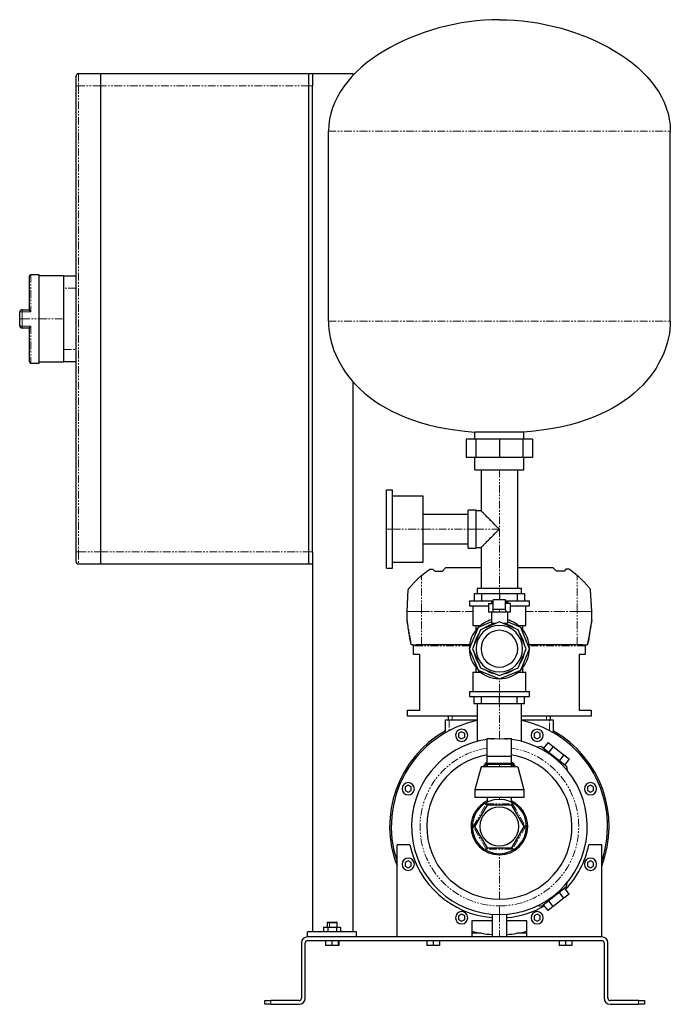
# Model space of a CAD drawing. Header units: millimetres. Extents: x 14 to 1311, y 18 to 821.
# Tile 4 of 4: x 780 to 1311, y 18 to 821. Entities that reach past the tile are written whole.
import ezdxf

# ---------------------------------------------------------------- set-up
doc = ezdxf.new("R2010")
doc.units = ezdxf.units.MM
doc.linetypes.add('PHANTOM', pattern=[12.7, 6.35, -1.27, 1.27, -1.27, 1.27, -1.27])

msp = doc.modelspace()

# ---------------------------------------------------------------- linework, layer by layer
at = {"color": 7, "linetype": 'Continuous', "lineweight": 25}
for p, q in [((825.6, 766.97), (825.6, 774.97)), ((827.6, 776.97), (845.6, 776.97)), ((845.6, 776.97), (845.6, 766.97)), ((845.6, 776.97), (1015.6, 776.97)), ((1015.6, 776.97), (1018.6, 776.97)), ((1015.6, 766.97), (1015.6, 776.97)), ((1018.6, 776.97), (1051.6, 776.97)), ((1018.6, 776.97), (1018.6, 766.97)), ((1051.6, 776.97), (1051.6, 775.44)), ((825.6, 386.97), (825.6, 766.97)), ((845.6, 766.97), (845.6, 386.97)), ((1015.6, 386.97), (1015.6, 766.97)), ((1018.6, 386.97), (1018.6, 766.97)), ((1031.6, 574.97), (1031.6, 729.97)), ((1310.6, 574.97), (1310.6, 729.97)), ((787.6, 584.36), (787.6, 611.97)), ((795.6, 612.97), (788.6, 612.97)), ((795.6, 576.97), (795.6, 612.97)), ((815.6, 611.97), (795.6, 611.97)), ((815.6, 611.97), (825.6, 611.97)), ((815.6, 601.97), (815.6, 611.97)), ((815.6, 576.97), (815.6, 601.97)), ((779.6, 576.97), (779.6, 582.47)), ((781.6, 584.47), (787.6, 584.47)), ((779.6, 571.47), (779.6, 576.97)), ((795.6, 540.97), (795.6, 576.97)), ((815.6, 551.97), (815.6, 576.97)), ((787.6, 569.47), (781.6, 569.47)), ((787.6, 541.97), (787.6, 569.58)), ((815.6, 541.97), (815.6, 551.97)), ((788.6, 540.97), (795.6, 540.97)), ((795.6, 541.97), (815.6, 541.97)), ((825.6, 541.97), (815.6, 541.97)), ((1051.6, 525.79), (1051.6, 76.97)), ((1191.1, 484.66), (1151.1, 484.66)), ((1151.1, 478.97), (1151.1, 484.66)), ((1191.1, 478.97), (1191.1, 484.66)), ((1144.04, 478.97), (1144.04, 463.97)), ((1151.97, 478.97), (1144.04, 478.97)), ((1151.97, 478.97), (1151.97, 463.97)), ((1171.1, 478.97), (1151.97, 478.97)), ((1171.1, 478.97), (1171.1, 463.97)), ((1190.24, 478.97), (1171.1, 478.97)), ((1190.24, 478.97), (1190.24, 463.97)), ((1198.16, 478.97), (1190.24, 478.97)), ((1198.16, 478.97), (1198.16, 463.97)), ((1151.97, 463.97), (1144.04, 463.97)), ((1151.1, 453.97), (1151.1, 463.97)), ((1171.1, 463.97), (1151.97, 463.97)), ((1190.24, 463.97), (1171.1, 463.97)), ((1198.16, 463.97), (1190.24, 463.97)), ((1191.1, 453.97), (1191.1, 463.97)), ((1151.1, 453.97), (1191.1, 453.97)), ((1156.1, 453.97), (1156.1, 420.47)), ((1186.1, 356.97), (1186.1, 453.97)), ((1084, 437.27), (1079, 437.27)), ((1079, 405.47), (1079, 437.27)), ((1084, 405.47), (1084, 437.27)), ((1109, 432.27), (1084, 432.27)), ((1109, 405.47), (1109, 432.27)), ((1152.1, 420.97), (1145.6, 420.97)), ((1145.6, 405.47), (1145.6, 420.97)), ((1152.1, 405.47), (1152.1, 420.97)), ((1156.1, 420.47), (1152.1, 420.47)), ((1145.6, 417.47), (1109, 417.47)), ((1079, 373.67), (1079, 405.47)), ((1084, 373.67), (1084, 405.47)), ((1109, 378.67), (1109, 405.47)), ((1145.6, 389.97), (1145.6, 405.47)), ((1152.1, 389.97), (1152.1, 405.47)), ((825.6, 378.97), (825.6, 386.97)), ((845.6, 386.97), (845.6, 376.97)), ((1015.6, 376.97), (1015.6, 386.97)), ((1018.6, 386.97), (1018.6, 376.97)), ((1109, 393.47), (1145.6, 393.47)), ((1145.6, 389.97), (1152.1, 389.97)), ((1152.1, 390.47), (1156.1, 390.47)), ((1156.1, 390.47), (1156.1, 356.97)), ((1084, 378.67), (1109, 378.67)), ((845.6, 376.97), (827.6, 376.97)), ((1015.6, 376.97), (845.6, 376.97)), ((1018.6, 376.97), (1015.6, 376.97)), ((1018.6, 376.97), (1018.6, 76.97)), ((1079, 373.67), (1084, 373.67)), ((1113.13, 372.04), (1114.37, 372.72)), ((1114.37, 372.72), (1116.86, 372.72)), ((1116.86, 372.72), (1118.34, 371.26)), ((1118.34, 371.26), (1124.62, 371.26)), ((1124.62, 371.26), (1127.43, 374.27)), ((1127.43, 374.27), (1156.1, 374.27)), ((1186.1, 374.27), (1214.78, 374.27)), ((1217.58, 371.26), (1214.78, 374.27)), ((1223.87, 371.26), (1217.58, 371.26)), ((1225.35, 372.72), (1223.87, 371.26)), ((1227.83, 372.72), (1225.35, 372.72)), ((1229.08, 372.04), (1227.83, 372.72)), ((1095.72, 338.39), (1096.65, 356.07)), ((1153.1, 356.97), (1153.1, 352.97)), ((1171.1, 356.97), (1153.1, 356.97)), ((1189.1, 356.97), (1171.1, 356.97)), ((1189.1, 352.97), (1189.1, 356.97)), ((1246.48, 338.39), (1245.56, 356.07)), ((1146.63, 346.97), (1146.63, 342.97)), ((1146.63, 346.97), (1166.1, 346.97)), ((1150.6, 352.97), (1150.6, 346.97)), ((1150.6, 352.97), (1156.61, 352.97)), ((1156.61, 352.97), (1156.61, 346.97)), ((1156.61, 352.97), (1171.1, 352.97)), ((1164.6, 346.12), (1164.6, 344.72)), ((1164.6, 346.12), (1166.1, 346.12)), ((1166.1, 340.06), (1166.1, 347.72)), ((1176.1, 347.72), (1166.1, 347.72)), ((1171.1, 352.97), (1171.1, 347.72)), ((1171.1, 352.97), (1185.6, 352.97)), ((1176.1, 340.06), (1176.1, 347.72)), ((1176.1, 346.97), (1195.58, 346.97)), ((1176.1, 346.12), (1177.6, 346.12)), ((1177.6, 346.12), (1177.6, 344.72)), ((1185.6, 352.97), (1185.6, 346.97)), ((1185.6, 352.97), (1191.6, 352.97)), ((1191.6, 352.97), (1191.6, 346.97)), ((1195.58, 342.97), (1195.58, 346.97)), ((1095.73, 331.48), (1095.72, 338.34)), ((1146.63, 342.97), (1162.1, 342.97)), ((1149.55, 342.97), (1149.55, 326.97)), ((1162.1, 344.72), (1162.1, 337.72)), ((1162.1, 344.72), (1166.1, 344.72)), ((1166.1, 337.72), (1162.1, 337.72)), ((1164.6, 337.72), (1164.6, 328.7)), ((1171.1, 340.06), (1166.1, 340.06)), ((1171.1, 337.72), (1166.1, 337.72)), ((1176.1, 340.06), (1171.1, 340.06)), ((1176.1, 337.72), (1171.1, 337.72)), ((1180.1, 344.72), (1176.1, 344.72)), ((1180.1, 337.72), (1176.1, 337.72)), ((1177.6, 337.72), (1177.6, 328.7)), ((1180.1, 337.72), (1180.1, 344.72)), ((1180.1, 342.97), (1195.58, 342.97)), ((1192.66, 326.97), (1192.66, 342.97)), ((1246.47, 331.48), (1246.48, 338.34)), ((1164.6, 329.83), (1153.74, 325.33)), ((1171.1, 329.83), (1155.64, 323.43)), ((1186.56, 323.43), (1171.1, 329.83)), ((1188.47, 325.33), (1177.6, 329.83)), ((1153.74, 325.33), (1146.55, 307.97)), ((1155.64, 323.43), (1149.24, 307.97)), ((1149.55, 326.97), (1155.64, 326.97)), ((1151.95, 326.97), (1151.95, 323.24)), ((1164.6, 328.7), (1168.37, 328.7)), ((1173.84, 328.7), (1177.6, 328.7)), ((1192.97, 307.97), (1186.56, 323.43)), ((1186.57, 326.97), (1192.66, 326.97)), ((1195.66, 307.97), (1188.47, 325.33)), ((1190.26, 323.24), (1190.26, 326.97)), ((1100.1, 311.27), (1099.8, 311.27)), ((1101.1, 303.27), (1101.1, 311.27)), ((1101.1, 311.27), (1101.27, 311.27)), ((1107.6, 311.27), (1103.24, 311.27)), ((1146.83, 311.27), (1107.6, 311.27)), ((1146.55, 307.97), (1153.74, 290.61)), ((1149.24, 307.97), (1155.64, 292.51)), ((1186.56, 292.51), (1192.97, 307.97)), ((1188.47, 290.61), (1195.66, 307.97)), ((1234.6, 311.27), (1195.38, 311.27)), ((1238.97, 311.27), (1234.6, 311.27)), ((1240.93, 311.27), (1241.1, 311.27)), ((1241.1, 311.27), (1241.1, 303.27)), ((1242.41, 311.27), (1242.1, 311.27)), ((1106.1, 303.27), (1101.1, 303.27)), ((1106.1, 257.97), (1106.1, 303.27)), ((1241.1, 303.27), (1236.1, 303.27)), ((1236.1, 303.27), (1236.1, 257.97)), ((1151.95, 292.69), (1151.95, 288.97)), ((1153.74, 290.61), (1171.1, 283.41)), ((1155.64, 292.51), (1171.1, 286.11)), ((1171.1, 286.11), (1186.56, 292.51)), ((1171.1, 283.41), (1188.47, 290.61)), ((1190.26, 288.97), (1190.26, 292.69)), ((1149.55, 288.97), (1149.55, 272.97)), ((1149.55, 288.97), (1155.64, 288.97)), ((1186.57, 288.97), (1192.66, 288.97)), ((1192.66, 272.97), (1192.66, 288.97)), ((1146.63, 272.97), (1146.63, 268.97)), ((1146.63, 272.97), (1171.1, 272.97)), ((1146.63, 268.97), (1171.1, 268.97)), ((1150.6, 262.97), (1150.6, 268.97)), ((1156.61, 262.97), (1156.61, 268.97)), ((1171.1, 272.97), (1195.58, 272.97)), ((1171.1, 268.97), (1195.58, 268.97)), ((1171.1, 262.97), (1171.1, 268.97)), ((1185.6, 262.97), (1185.6, 268.97)), ((1191.6, 262.97), (1191.6, 268.97)), ((1195.58, 268.97), (1195.58, 272.97)), ((1096.1, 252.97), (1096.1, 257.97)), ((1096.1, 257.97), (1106.1, 257.97)), ((1156.61, 262.97), (1150.6, 262.97)), ((1153.1, 262.97), (1153.1, 232.42)), ((1171.1, 262.97), (1156.61, 262.97)), ((1185.6, 262.97), (1171.1, 262.97)), ((1191.6, 262.97), (1185.6, 262.97)), ((1189.1, 232.42), (1189.1, 262.97)), ((1236.1, 257.97), (1246.1, 257.97)), ((1246.1, 257.97), (1246.1, 252.97)), ((1153.1, 252.97), (1096.1, 252.97)), ((1127.1, 239.47), (1127.1, 249.97)), ((1127.1, 249.97), (1130.1, 249.97)), ((1129.6, 249.97), (1129.6, 252.97)), ((1130.1, 249.97), (1153.1, 249.97)), ((1246.1, 252.97), (1189.1, 252.97)), ((1189.1, 249.97), (1212.1, 249.97)), ((1212.1, 249.97), (1215.1, 249.97)), ((1212.6, 252.97), (1212.6, 249.97)), ((1215.1, 249.97), (1215.1, 239.47)), ((1140.3, 240.23), (1137.8, 238.78)), ((1137.8, 238.78), (1137.8, 235.9)), ((1137.8, 235.9), (1140.3, 234.45)), ((1142.8, 238.78), (1140.3, 240.23)), ((1140.3, 234.45), (1142.8, 235.9)), ((1142.8, 235.9), (1142.8, 238.78)), ((1161.1, 234.62), (1167.32, 234.62)), ((1161.1, 220.21), (1161.1, 234.62)), ((1174.89, 234.62), (1181.1, 234.62)), ((1181.1, 220.21), (1181.1, 234.62)), ((1201.91, 240.23), (1199.41, 238.78)), ((1199.41, 238.78), (1199.41, 235.9)), ((1199.41, 235.9), (1201.91, 234.45)), ((1204.41, 238.78), (1201.91, 240.23)), ((1201.91, 234.45), (1204.41, 235.9)), ((1204.41, 235.9), (1204.41, 238.78)), ((1205.49, 228.1), (1202.09, 227.68)), ((1205.49, 228.1), (1225.98, 212.1)), ((1210.79, 231.58), (1207.09, 226.85)), ((1210.79, 231.58), (1215.11, 228.2)), ((1215.11, 228.2), (1211.42, 223.48)), ((1215.11, 228.2), (1223.75, 221.45)), ((1161.1, 220.21), (1181.1, 220.21)), ((1161.1, 213.62), (1161.1, 220.21)), ((1181.1, 213.62), (1181.1, 220.21)), ((1223.75, 221.45), (1220.06, 216.72)), ((1223.75, 221.45), (1228.08, 218.07)), ((1228.08, 218.07), (1224.38, 213.35)), ((1156.1, 211.62), (1151.1, 192.87)), ((1186.1, 211.62), (1156.1, 211.62)), ((1162.1, 214.62), (1161.1, 213.62)), ((1161.1, 213.62), (1161.1, 211.62)), ((1171.1, 213.62), (1161.1, 213.62)), ((1162.1, 214.62), (1171.1, 214.62)), ((1171.1, 214.62), (1180.1, 214.62)), ((1181.1, 213.62), (1171.1, 213.62)), ((1181.1, 213.62), (1180.1, 214.62)), ((1181.1, 211.62), (1181.1, 213.62)), ((1186.1, 211.62), (1191.1, 192.87)), ((1225.98, 212.1), (1226.4, 208.69)), ((1096.73, 196.66), (1094.23, 195.22)), ((1094.23, 195.22), (1094.23, 192.33)), ((1099.23, 195.22), (1096.73, 196.66)), ((1099.23, 192.33), (1099.23, 195.22)), ((1191.1, 192.87), (1151.1, 192.87)), ((1151.1, 192.87), (1151.1, 186.62)), ((1191.1, 192.87), (1191.1, 186.62)), ((1245.48, 196.66), (1242.98, 195.22)), ((1242.98, 195.22), (1242.98, 192.33)), ((1247.98, 195.22), (1245.48, 196.66)), ((1247.98, 192.33), (1247.98, 195.22)), ((1094.23, 192.33), (1096.73, 190.89)), ((1096.73, 190.89), (1099.23, 192.33)), ((1191.1, 186.62), (1151.1, 186.62)), ((1161.1, 186.62), (1161.1, 182.73)), ((1181.1, 182.73), (1181.1, 186.62)), ((1242.98, 192.33), (1245.48, 190.89)), ((1245.48, 190.89), (1247.98, 192.33)), ((1161, 180.47), (1150.9, 162.97)), ((1181.21, 180.47), (1161, 180.47)), ((1191.31, 162.97), (1181.21, 180.47)), ((1150.9, 162.97), (1161, 145.47)), ((1181.21, 145.47), (1191.31, 162.97)), ((1087.6, 72.97), (1087.6, 147.97)), ((1098.13, 147.97), (1087.6, 147.97)), ((1161, 145.47), (1181.21, 145.47)), ((1254.6, 147.97), (1244.08, 147.97)), ((1254.6, 72.97), (1254.6, 147.97)), ((1096.73, 135.05), (1094.23, 133.61)), ((1094.23, 133.61), (1094.23, 130.72)), ((1094.23, 130.72), (1096.73, 129.28)), ((1099.23, 133.61), (1096.73, 135.05)), ((1096.73, 129.28), (1099.23, 130.72)), ((1099.23, 130.72), (1099.23, 133.61)), ((1245.48, 135.05), (1242.98, 133.61)), ((1242.98, 133.61), (1242.98, 130.72)), ((1242.98, 130.72), (1245.48, 129.28)), ((1247.98, 133.61), (1245.48, 135.05)), ((1245.48, 129.28), (1247.98, 130.72)), ((1247.98, 130.72), (1247.98, 133.61)), ((1225.98, 113.84), (1205.49, 97.83)), ((1228.08, 107.86), (1224.38, 112.59)), ((1225.98, 113.84), (1226.4, 117.25)), ((1223.75, 104.49), (1215.11, 97.73)), ((1223.75, 104.49), (1220.06, 109.21)), ((1228.08, 107.86), (1223.75, 104.49)), ((1205.49, 97.83), (1202.09, 98.25)), ((1210.79, 94.36), (1207.09, 99.08)), ((1215.11, 97.73), (1210.79, 94.36)), ((1215.11, 97.73), (1211.42, 102.46)), ((1140.3, 91.48), (1137.8, 90.04)), ((1137.8, 90.04), (1137.8, 87.15)), ((1142.8, 90.04), (1140.3, 91.48)), ((1142.8, 87.15), (1142.8, 90.04)), ((1165.1, 91.47), (1165.1, 72.97)), ((1177.1, 72.97), (1177.1, 91.47)), ((1201.91, 91.48), (1199.41, 90.04)), ((1199.41, 90.04), (1199.41, 87.15)), ((1204.41, 90.04), (1201.91, 91.48)), ((1204.41, 87.15), (1204.41, 90.04)), ((1027.67, 80.97), (1027.67, 76.97)), ((1027.67, 80.97), (1031.14, 80.97)), ((1030.9, 84.97), (1030.6, 84.67)), ((1030.6, 84.67), (1030.6, 80.97)), ((1030.6, 84.67), (1032.42, 84.67)), ((1030.9, 84.97), (1032.58, 84.97)), ((1031.14, 80.97), (1031.14, 76.97)), ((1031.14, 80.97), (1038.07, 80.97)), ((1032.42, 84.67), (1038.6, 84.67)), ((1032.58, 84.97), (1038.3, 84.97)), ((1038.07, 80.97), (1038.07, 76.97)), ((1038.07, 80.97), (1041.53, 80.97)), ((1038.6, 84.67), (1038.3, 84.97)), ((1038.6, 80.97), (1038.6, 84.67)), ((1041.53, 80.97), (1041.53, 76.97)), ((1137.8, 87.15), (1140.3, 85.71)), ((1140.3, 85.71), (1142.8, 87.15)), ((1165.1, 85.97), (1148.6, 85.97)), ((1148.6, 85.97), (1148.6, 72.97)), ((1193.6, 85.97), (1177.1, 85.97)), ((1193.6, 72.97), (1193.6, 85.97)), ((1199.41, 87.15), (1201.91, 85.71)), ((1201.91, 85.71), (1204.41, 87.15)), ((1054.6, 76.97), (1014.6, 76.97)), ((1014.6, 72.97), (1014.6, 76.97)), ((1254.6, 72.97), (1014.6, 72.97)), ((1054.6, 72.97), (1054.6, 76.97)), ((1156.3, 75.97), (1148.6, 75.97)), ((1193.6, 75.97), (1185.9, 75.97)), ((1009.6, 67.97), (1009.6, 22.97)), ((1012.6, 22.97), (1012.6, 67.97)), ((1014.6, 69.97), (1254.6, 69.97)), ((1029.25, 69.97), (1029.25, 65.97)), ((1034.27, 65.97), (1029.25, 65.97)), ((1034.27, 69.97), (1034.27, 65.97)), ((1039.63, 65.97), (1034.27, 65.97)), ((1039.63, 69.97), (1039.63, 65.97)), ((1039.96, 65.97), (1039.63, 65.97)), ((1039.96, 69.97), (1039.96, 65.97)), ((1111.91, 69.97), (1111.91, 65.97)), ((1117.1, 65.97), (1111.91, 65.97)), ((1117.1, 69.97), (1117.1, 65.97)), ((1122.3, 65.97), (1117.1, 65.97)), ((1122.3, 69.97), (1122.3, 65.97)), ((1219.91, 69.97), (1219.91, 65.97)), ((1225.1, 65.97), (1219.91, 65.97)), ((1225.1, 69.97), (1225.1, 65.97)), ((1230.3, 65.97), (1225.1, 65.97)), ((1230.3, 69.97), (1230.3, 65.97)), ((1256.6, 67.97), (1256.6, 22.97)), ((1259.6, 22.97), (1259.6, 67.97)), ((979.6, 17.97), (979.6, 20.97)), ((979.6, 20.97), (984.6, 20.97)), ((984.6, 17.97), (979.6, 17.97)), ((1007.6, 20.97), (984.6, 20.97)), ((984.6, 17.97), (1007.6, 17.97)), ((1284.6, 20.97), (1261.6, 20.97)), ((1261.6, 17.97), (1284.6, 17.97)), ((1284.6, 20.97), (1289.6, 20.97)), ((1289.6, 17.97), (1284.6, 17.97)), ((1289.6, 20.97), (1289.6, 17.97))]:
    msp.add_line(p, q, dxfattribs=at)
at = {"color": 8, "linetype": 'PHANTOM', "lineweight": 18}
for p, q in [((827.6, 776.97), (827.6, 766.97)), ((827.6, 766.97), (825.6, 766.97)), ((827.6, 766.97), (827.6, 386.97)), ((845.6, 766.97), (827.6, 766.97)), ((1015.6, 766.97), (845.6, 766.97)), ((1018.6, 766.97), (1015.6, 766.97)), ((1031.6, 729.97), (1310.6, 729.97)), ((788.6, 612.97), (788.6, 582.79)), ((825.6, 601.97), (815.6, 601.97)), ((781.6, 584.47), (781.6, 582.79)), ((781.6, 582.79), (781.6, 576.97)), ((788.6, 582.79), (781.6, 582.79)), ((781.6, 576.97), (779.6, 576.97)), ((781.6, 576.97), (781.6, 571.15)), ((781.6, 576.97), (795.6, 576.97)), ((781.6, 571.15), (788.6, 571.15)), ((781.6, 569.47), (781.6, 571.15)), ((788.6, 571.15), (788.6, 540.97)), ((795.6, 576.97), (815.6, 576.97)), ((1031.6, 574.97), (1310.6, 574.97)), ((815.6, 551.97), (825.6, 551.97)), ((1171.1, 453.97), (1171.1, 405.47)), ((1079, 405.47), (1084, 405.47)), ((1084, 405.47), (1109, 405.47)), ((1109, 405.47), (1145.6, 405.47)), ((1145.6, 405.47), (1152.1, 405.47)), ((1152.1, 405.47), (1171.1, 405.47)), ((1171.1, 405.47), (1171.1, 356.97)), ((827.6, 386.97), (825.6, 386.97)), ((827.6, 386.97), (827.6, 376.97)), ((827.6, 386.97), (845.6, 386.97)), ((845.6, 386.97), (1015.6, 386.97)), ((1015.6, 386.97), (1018.6, 386.97)), ((1107.6, 338.39), (1107.6, 367.75)), ((1234.6, 338.39), (1234.6, 367.75)), ((1171.1, 352.97), (1171.1, 356.97)), ((1095.72, 338.39), (1107.6, 338.39)), ((1107.6, 338.34), (1095.72, 338.34)), ((1107.6, 338.39), (1107.6, 338.34)), ((1107.6, 338.39), (1149.55, 338.39)), ((1149.55, 338.39), (1107.6, 338.34)), ((1107.6, 311.27), (1107.6, 338.34)), ((1171.1, 337.72), (1171.1, 340.06)), ((1192.66, 338.39), (1234.6, 338.39)), ((1234.6, 338.34), (1192.66, 338.39)), ((1234.6, 338.39), (1234.6, 338.34)), ((1234.6, 338.39), (1246.48, 338.39)), ((1246.48, 338.34), (1234.6, 338.34)), ((1234.6, 311.27), (1234.6, 338.34)), ((1146.71, 310.27), (1101.28, 310.27)), ((1240.93, 310.27), (1195.49, 310.27)), ((1171.1, 272.97), (1171.1, 283.41)), ((1171.1, 268.97), (1171.1, 272.97)), ((1171.1, 234.72), (1171.1, 262.97)), ((1130.1, 249.97), (1130.1, 241.12)), ((1132.6, 252.97), (1132.6, 249.97)), ((1209.6, 249.97), (1209.6, 252.97)), ((1212.1, 241.12), (1212.1, 249.97)), ((1171.1, 234.72), (1171.1, 234.02)), ((1171.1, 214.62), (1171.1, 213.62)), ((1171.1, 213.62), (1171.1, 211.62)), ((1171.1, 186.62), (1171.1, 185.12)), ((1149.74, 162.97), (1160.42, 181.47)), ((1160.42, 181.47), (1181.78, 181.47)), ((1181.78, 181.47), (1192.46, 162.97)), ((1160.42, 144.47), (1149.74, 162.97)), ((1192.46, 162.97), (1181.78, 144.47)), ((1181.78, 144.47), (1160.42, 144.47)), ((1171.1, 103.72), (1171.1, 139.82)), ((1171.1, 91.22), (1171.1, 98.22)), ((1171.1, 91.22), (1171.1, 72.97)), ((1032.58, 84.97), (1032.42, 84.67)), ((1032.42, 80.97), (1032.42, 84.67)), ((984.6, 20.97), (984.6, 17.97)), ((1284.6, 17.97), (1284.6, 20.97))]:
    msp.add_line(p, q, dxfattribs=at)
at = {"color": 7, "linetype": 'Continuous', "lineweight": 25, "flags": 128}
for points in [[(1101.28, 310.27), (1101.28, 310.83), (1101.27, 311.27)], [(1240.93, 311.27), (1240.93, 310.71), (1240.93, 310.27)], [(1164.64, 234.43), (1165.98, 234.54), (1171.1, 234.72)], [(1171.1, 234.72), (1176.22, 234.54), (1177.57, 234.43)], [(1159.44, 211.62), (1160.28, 213.19), (1161.1, 214.31)], [(1181.1, 214.31), (1181.93, 213.19), (1182.76, 211.62)], [(1149.88, 75.97), (1148.83, 76.23), (1148.6, 76.29)], [(1193.6, 76.29), (1193.37, 76.23), (1192.32, 75.97)]]:
    msp.add_lwpolyline(points, dxfattribs=at)
at = {"color": 7, "linetype": 'Continuous', "lineweight": 25}
for centre, radius, start, end in [((827.6, 774.97), 2, 90, 180), ((788.6, 611.97), 1, 90, 180), ((781.6, 582.47), 2, 90, 180), ((781.6, 571.47), 2, 180, 270), ((788.6, 541.97), 1, 180, 270), ((827.6, 378.97), 2, 180, 270), ((1096.72, 338.34), 1, 177, 180.1), ((1245.48, 338.34), 1, 359.9, 3), ((1096.73, 331.49), 1, 180.1, 189.05406), ((1171.1, 307.97), 24.5, 105.38514, 134.68742), ((1171.1, 307.97), 24.5, 45.31258, 74.61486), ((1245.47, 331.49), 1, 350.94594, 359.9), ((1171.1, 307.97), 24.5, 135.31258, 180), ((1171.1, 307.97), 18.97, 90, 270), ((1171.1, 307.97), 15, 90, 270), ((1171.1, 307.97), 20.73, 99.50736, 125.49264), ((1171.1, 307.97), 18.97, 270, 90), ((1171.1, 307.97), 15, 270, 90), ((1171.1, 307.97), 20.73, 54.50736, 80.49264), ((1171.1, 307.97), 24.5, 0, 44.68742), ((1171.1, 307.97), 20.73, 144.50736, 170.83969), ((1171.1, 307.97), 20.73, 9.16031, 35.49264), ((1171.1, 307.97), 24.5, 180, 224.68742), ((1171.1, 307.97), 24.5, 315.31258, 0), ((1171.1, 307.97), 20.73, 189.50736, 215.49264), ((1171.1, 307.97), 20.73, 324.50736, 350.49264), ((1171.1, 307.97), 24.5, 225.31258, 269.68742), ((1171.1, 307.97), 20.73, 234.50736, 260.49264), ((1171.1, 307.97), 24.5, 270.31258, 314.68742), ((1171.1, 307.97), 20.73, 279.50736, 305.49264), ((1171.1, 162.97), 88.25, 101.76898, 198.88402), ((1171.1, 162.97), 88.25, 341.11598, 78.23102), ((1171.1, 162.97), 89.55, 119.42906, 201.18159), ((1140.3, 237.34), 5, 90, 270), ((1140.3, 237.34), 5, 270, 90), ((1201.91, 237.34), 5, 90, 270), ((1201.91, 237.34), 5, 270, 90), ((1171.1, 162.97), 89.55, 338.81841, 60.57094), ((1171.1, 162.97), 71.75, 98.01156, 270), ((1171.1, 162.97), 71.75, 270, 81.98844), ((1171.1, 162.97), 59.25, 99.71668, 270), ((1171.1, 162.97), 59.25, 270, 80.28332), ((1096.73, 193.77), 5, 90, 270), ((1096.73, 193.77), 5, 270, 90), ((1245.48, 193.77), 5, 90, 270), ((1245.48, 193.77), 5, 270, 90), ((1171.1, 162.97), 22.15, 0, 180), ((1171.1, 162.97), 23.15, 115.59236, 180), ((1171.1, 162.97), 15.88, 0, 180), ((1171.1, 162.97), 23.15, 0, 64.40764), ((1171.1, 162.97), 23.15, 180, 0), ((1171.1, 162.97), 22.15, 180, 0), ((1171.1, 162.97), 15.88, 180, 0), ((1171.1, 162.97), 74.5, 191.61546, 265.38057), ((1171.1, 162.97), 74.5, 316.46723, 348.38454), ((1096.73, 132.16), 5, 90, 270), ((1096.73, 132.16), 5, 270, 90), ((1245.48, 132.16), 5, 90, 270), ((1245.48, 132.16), 5, 270, 90), ((1171.1, 162.97), 74.5, 274.61943, 299.53277), ((1140.3, 88.6), 5, 90, 270), ((1140.3, 88.6), 5, 270, 90), ((1201.91, 88.6), 5, 90, 270), ((1201.91, 88.6), 5, 270, 90), ((1014.6, 67.97), 5, 90, 180), ((1171.1, 162.97), 88.25, 255.22893, 266.10153), ((1171.1, 162.97), 88.25, 273.89847, 284.77107), ((1254.6, 67.97), 5, 0, 90), ((1014.6, 67.97), 2, 90, 180), ((1254.6, 67.97), 2, 0, 90), ((1007.6, 22.97), 5, 270, 0), ((1007.6, 22.97), 2, 270, 0), ((1261.6, 22.97), 5, 180, 270), ((1261.6, 22.97), 2, 180, 270)]:
    msp.add_arc(centre, radius, start, end, dxfattribs=at)
at = {"color": 8, "linetype": 'PHANTOM', "lineweight": 18}
for centre, radius, start, end in [((781.12, 579.46), 3.37, 81.68985, 116.68782), ((781.12, 574.48), 3.37, 243.31218, 278.31015), ((1171.1, 162.97), 64.75, 98.88433, 270), ((1171.1, 162.97), 64.75, 270, 81.11567)]:
    msp.add_arc(centre, radius, start, end, dxfattribs=at)
at = {"color": 7, "linetype": 'Continuous', "lineweight": 25}
for points in [[(1171.1, 820.97), (1105.59, 820.97), (1031.6, 783.11), (1031.6, 729.97)], [(1171.1, 820.97), (1236.62, 820.97), (1310.6, 783.11), (1310.6, 729.97)], [(1031.6, 574.97), (1031.6, 541.38), (1060.79, 491.13), (1151.1, 484.66)], [(1310.6, 574.97), (1310.6, 541.38), (1281.41, 491.13), (1191.1, 484.66)], [(1107.6, 367.75), (1109.38, 369.27), (1111.22, 370.7), (1113.13, 372.04)], [(1234.6, 367.75), (1232.83, 369.27), (1230.98, 370.7), (1229.08, 372.04)]]:
    msp.add_open_spline(points, degree=3, dxfattribs=at)
for points, knots in [([(788.6, 582.79), (788.57, 582.83), (788.52, 582.91), (788.44, 583.02), (788.37, 583.12), (788.32, 583.2), (788.22, 583.33), (788.1, 583.5), (787.95, 583.72), (787.82, 583.91), (787.71, 584.08), (787.65, 584.2), (787.61, 584.29), (787.61, 584.34), (787.6, 584.36)], [0, 0, 0, 0, 0.063858, 0.120876, 0.171055, 0.214395, 0.250897, 0.383949, 0.499792, 0.631934, 0.749742, 0.83916, 0.922247, 1, 1, 1, 1]), ([(787.6, 569.58), (787.6, 569.59), (787.6, 569.61), (787.61, 569.65), (787.63, 569.69), (787.65, 569.74), (787.68, 569.79), (787.73, 569.88), (787.82, 570.03), (787.95, 570.22), (788.1, 570.44), (788.25, 570.65), (788.42, 570.89), (788.54, 571.05), (788.6, 571.15)], [0, 0, 0, 0, 0.038305, 0.077802, 0.118638, 0.160942, 0.204833, 0.250416, 0.3682, 0.500359, 0.616179, 0.749246, 0.853264, 1, 1, 1, 1]), ([(1171.1, 405.47), (1170.48, 406.09), (1169.81, 406.76), (1168.41, 408.16), (1167.67, 408.9), (1166.13, 410.44), (1165.34, 411.23), (1163.72, 412.85), (1162.9, 413.67), (1161.3, 415.27), (1160.52, 416.05), (1159.08, 417.49), (1158.42, 418.15), (1157.31, 419.26), (1156.87, 419.7), (1156.26, 420.31), (1156.1, 420.47), (1156.1, 420.47)], [0, 0, 0, 0, 0.125, 0.125, 0.25, 0.25, 0.375, 0.375, 0.5, 0.5, 0.625, 0.625, 0.75, 0.75, 0.875, 0.875, 1, 1, 1, 1]), ([(1156.1, 390.47), (1156.1, 390.47), (1156.26, 390.63), (1156.87, 391.23), (1157.31, 391.68), (1158.42, 392.79), (1159.08, 393.45), (1160.52, 394.89), (1161.3, 395.67), (1162.9, 397.27), (1163.72, 398.09), (1165.34, 399.7), (1166.13, 400.5), (1167.67, 402.04), (1168.41, 402.78), (1169.81, 404.18), (1170.48, 404.84), (1171.1, 405.47)], [0, 0, 0, 0, 0.125, 0.125, 0.25, 0.25, 0.375, 0.375, 0.5, 0.5, 0.625, 0.625, 0.75, 0.75, 0.875, 0.875, 1, 1, 1, 1]), ([(1096.65, 356.07), (1096.65, 356.07), (1096.65, 356.08), (1096.66, 356.09), (1096.68, 356.11), (1096.7, 356.14), (1096.73, 356.18), (1096.76, 356.23), (1096.81, 356.28), (1096.85, 356.34), (1096.91, 356.42), (1097.04, 356.6), (1097.32, 356.95), (1097.8, 357.56), (1098.36, 358.27), (1098.99, 359.04), (1099.69, 359.86), (1100.67, 360.99), (1101.75, 362.16), (1102.89, 363.35), (1103.78, 364.24), (1104.7, 365.14), (1105.49, 365.88), (1106.14, 366.46), (1106.62, 366.9), (1107.11, 367.33), (1107.44, 367.61), (1107.6, 367.75)], [0, 0, 0, 0, 0.012261, 0.024518, 0.036791, 0.049102, 0.061472, 0.07392, 0.086468, 0.099135, 0.111941, 0.124903, 0.185589, 0.250113, 0.310907, 0.375035, 0.436451, 0.500087, 0.624469, 0.687021, 0.74985, 0.812642, 0.875038, 0.906629, 0.937962, 0.969073, 1, 1, 1, 1]), ([(1245.56, 356.07), (1245.56, 356.07), (1245.55, 356.08), (1245.54, 356.09), (1245.53, 356.11), (1245.51, 356.14), (1245.48, 356.18), (1245.44, 356.23), (1245.4, 356.28), (1245.35, 356.34), (1245.3, 356.42), (1245.16, 356.59), (1244.89, 356.95), (1244.42, 357.55), (1243.85, 358.27), (1243.23, 359.02), (1242.53, 359.85), (1241.55, 360.97), (1240.46, 362.16), (1239.32, 363.35), (1238.4, 364.27), (1237.48, 365.16), (1236.68, 365.91), (1236.05, 366.48), (1235.55, 366.92), (1235.07, 367.35), (1234.76, 367.62), (1234.6, 367.75)], [0, 0, 0, 0, 0.012117, 0.024284, 0.036513, 0.048818, 0.06121, 0.073701, 0.086304, 0.099031, 0.111892, 0.124898, 0.184763, 0.250107, 0.309389, 0.375028, 0.433855, 0.500081, 0.624465, 0.68709, 0.749847, 0.81764, 0.875036, 0.908188, 0.940062, 0.970664, 1, 1, 1, 1]), ([(1166.1, 337.72), (1166.1, 337.78), (1166.1, 337.91), (1166.1, 338.12), (1166.1, 338.35), (1166.1, 338.59), (1166.1, 338.94), (1166.1, 339.43), (1166.1, 339.84), (1166.1, 340.06)], [0, 0, 0, 0, 0.084017, 0.179253, 0.285709, 0.386788, 0.499991, 0.726711, 1, 1, 1, 1]), ([(1176.1, 340.06), (1176.1, 339.84), (1176.1, 339.43), (1176.1, 338.95), (1176.1, 338.61), (1176.1, 338.33), (1176.1, 338.03), (1176.1, 337.82), (1176.1, 337.72)], [0, 0, 0, 0, 0.273278, 0.500031, 0.605399, 0.700028, 0.863805, 1, 1, 1, 1]), ([(1098.81, 312.11), (1098.34, 315.08), (1097.9, 317.81), (1097.13, 322.61), (1096.81, 324.68), (1096.28, 328), (1096.08, 329.26), (1095.81, 330.92), (1095.75, 331.33), (1095.75, 331.33)], [0, 0, 0, 0, 0.25, 0.25, 0.5, 0.5, 0.75, 0.75, 1, 1, 1, 1]), ([(1246.46, 331.33), (1246.46, 331.33), (1246.4, 330.92), (1246.13, 329.26), (1245.93, 328), (1245.4, 324.68), (1245.07, 322.61), (1244.31, 317.81), (1243.87, 315.08), (1243.4, 312.11)], [0, 0, 0, 0, 0.25, 0.25, 0.5, 0.5, 0.75, 0.75, 1, 1, 1, 1]), ([(1099.22, 311.45), (1099.2, 311.47), (1099.15, 311.5), (1099.09, 311.55), (1099.04, 311.61), (1098.98, 311.68), (1098.92, 311.78), (1098.85, 311.92), (1098.82, 312.04), (1098.81, 312.11)], [0, 0, 0, 0, 0.086633, 0.179872, 0.279809, 0.386523, 0.500074, 0.70807, 1, 1, 1, 1]), ([(1099.22, 311.45), (1099.24, 311.44), (1099.28, 311.41), (1099.35, 311.37), (1099.42, 311.34), (1099.52, 311.31), (1099.64, 311.28), (1099.74, 311.27), (1099.8, 311.27)], [0, 0, 0, 0, 0.122878, 0.246689, 0.371884, 0.498896, 0.750005, 1, 1, 1, 1]), ([(1100.1, 311.27), (1100.13, 311.27), (1100.19, 311.27), (1100.28, 311.26), (1100.36, 311.24), (1100.47, 311.2), (1100.61, 311.14), (1100.77, 311.02), (1100.91, 310.88), (1101, 310.73), (1101.05, 310.59), (1101.08, 310.49), (1101.1, 310.38), (1101.1, 310.31), (1101.1, 310.27)], [0, 0, 0, 0, 0.063651, 0.1262126, 0.1879905, 0.2493021, 0.3765877, 0.4991323, 0.6266562, 0.7494346, 0.8121163, 0.8743908, 0.9373884, 1, 1, 1, 1]), ([(1101.28, 310.27), (1101.28, 310.29), (1101.28, 310.33), (1101.29, 310.4), (1101.31, 310.46), (1101.33, 310.52), (1101.37, 310.61), (1101.44, 310.71), (1101.57, 310.86), (1101.78, 311), (1102.07, 311.12), (1102.41, 311.21), (1102.8, 311.26), (1103.09, 311.27), (1103.24, 311.27)], [0, 0, 0, 0, 0.024509, 0.049033, 0.073912, 0.099468, 0.126002, 0.185984, 0.251527, 0.368049, 0.501645, 0.649783, 0.815385, 1, 1, 1, 1]), ([(1238.97, 311.27), (1239.04, 311.27), (1239.19, 311.27), (1239.41, 311.25), (1239.61, 311.23), (1239.8, 311.2), (1239.98, 311.16), (1240.19, 311.1), (1240.42, 311), (1240.63, 310.86), (1240.77, 310.71), (1240.85, 310.6), (1240.9, 310.48), (1240.92, 310.38), (1240.93, 310.3), (1240.93, 310.27)], [0, 0, 0, 0, 0.09473, 0.184561, 0.269643, 0.350152, 0.426298, 0.498326, 0.631992, 0.748617, 0.814174, 0.874219, 0.917797, 0.959226, 1, 1, 1, 1]), ([(1241.1, 310.27), (1241.1, 310.3), (1241.11, 310.36), (1241.12, 310.44), (1241.14, 310.53), (1241.16, 310.61), (1241.21, 310.73), (1241.3, 310.88), (1241.43, 311.02), (1241.59, 311.14), (1241.76, 311.21), (1241.93, 311.26), (1242.04, 311.27), (1242.1, 311.27)], [0, 0, 0, 0, 0.049939, 0.099382, 0.148872, 0.198948, 0.250132, 0.372681, 0.500013, 0.622659, 0.750115, 0.873467, 1, 1, 1, 1]), ([(1242.41, 311.27), (1242.44, 311.27), (1242.51, 311.27), (1242.61, 311.29), (1242.73, 311.32), (1242.86, 311.37), (1242.95, 311.43), (1242.99, 311.45)], [0, 0, 0, 0, 0.165958, 0.331959, 0.498952, 0.752233, 1, 1, 1, 1]), ([(1242.99, 311.45), (1243.01, 311.47), (1243.05, 311.5), (1243.11, 311.55), (1243.17, 311.61), (1243.22, 311.68), (1243.27, 311.76), (1243.31, 311.84), (1243.36, 311.94), (1243.38, 312.03), (1243.39, 312.09), (1243.4, 312.11)], [0, 0, 0, 0, 0.083697, 0.175739, 0.276081, 0.384605, 0.501121, 0.611645, 0.750604, 0.914626, 1, 1, 1, 1]), ([(1158.23, 211.62), (1158.45, 212.18), (1159.08, 213.73), (1160.32, 214.96), (1161.1, 215.73)], [0, 0, 0, 0, 0.364993, 1, 1, 1, 1]), ([(1181.1, 215.74), (1181.89, 214.96), (1183.13, 213.73), (1183.75, 212.19), (1183.98, 211.62)], [0, 0, 0, 0, 0.633802, 1, 1, 1, 1]), ([(1160.42, 181.47), (1160.49, 181.35), (1160.56, 181.22), (1160.71, 180.98), (1160.77, 180.86), (1160.89, 180.66), (1160.93, 180.59), (1160.99, 180.49), (1161, 180.47), (1161, 180.47)], [0, 0, 0, 0, 0.25, 0.25, 0.5, 0.5, 0.75, 0.75, 1, 1, 1, 1]), ([(1181.78, 181.47), (1181.72, 181.35), (1181.64, 181.22), (1181.5, 180.98), (1181.43, 180.86), (1181.32, 180.66), (1181.28, 180.59), (1181.22, 180.49), (1181.21, 180.47), (1181.21, 180.47)], [0, 0, 0, 0, 0.25, 0.25, 0.5, 0.5, 0.75, 0.75, 1, 1, 1, 1]), ([(1149.74, 162.97), (1149.88, 162.97), (1150.02, 162.97), (1150.31, 162.97), (1150.44, 162.97), (1150.67, 162.97), (1150.76, 162.97), (1150.87, 162.97), (1150.9, 162.97), (1150.9, 162.97)], [0, 0, 0, 0, 0.25, 0.25, 0.5, 0.5, 0.75, 0.75, 1, 1, 1, 1]), ([(1191.31, 162.97), (1191.31, 162.97), (1191.34, 162.97), (1191.45, 162.97), (1191.54, 162.97), (1191.76, 162.97), (1191.9, 162.97), (1192.18, 162.97), (1192.33, 162.97), (1192.46, 162.97)], [0, 0, 0, 0, 0.25, 0.25, 0.5, 0.5, 0.75, 0.75, 1, 1, 1, 1]), ([(1161, 145.47), (1161, 145.47), (1160.99, 145.45), (1160.93, 145.35), (1160.89, 145.27), (1160.77, 145.08), (1160.71, 144.96), (1160.56, 144.71), (1160.49, 144.59), (1160.42, 144.47)], [0, 0, 0, 0, 0.25, 0.25, 0.5, 0.5, 0.75, 0.75, 1, 1, 1, 1]), ([(1181.21, 145.47), (1181.21, 145.47), (1181.22, 145.45), (1181.28, 145.35), (1181.32, 145.27), (1181.43, 145.08), (1181.5, 144.96), (1181.64, 144.71), (1181.72, 144.59), (1181.78, 144.47)], [0, 0, 0, 0, 0.25, 0.25, 0.5, 0.5, 0.75, 0.75, 1, 1, 1, 1])]:
    msp.add_open_spline(points, degree=3, knots=knots, dxfattribs=at)
at = {"color": 8, "linetype": 'PHANTOM', "lineweight": 18}
for points, knots in [([(1095.73, 331.48), (1095.73, 331.48), (1095.73, 331.48), (1095.74, 331.47), (1095.74, 331.44), (1095.75, 331.41), (1095.75, 331.36), (1095.76, 331.31), (1095.77, 331.25), (1095.79, 331.18), (1095.8, 331.09), (1095.82, 331), (1095.83, 330.9), (1095.85, 330.79), (1095.87, 330.67), (1095.9, 330.54), (1095.92, 330.4), (1095.95, 330.25), (1095.98, 330.09), (1096, 329.92), (1096.05, 329.66), (1096.11, 329.29), (1096.2, 328.8), (1096.29, 328.25), (1096.45, 327.38), (1096.67, 326.1), (1096.97, 324.34), (1097.28, 322.58), (1097.58, 320.86), (1097.87, 319.22), (1098.17, 317.46), (1098.5, 315.57), (1098.85, 313.55), (1099.09, 312.17), (1099.22, 311.45)], [0, 0, 0, 0, 0.00613, 0.012292, 0.018514, 0.024824, 0.031248, 0.037812, 0.044539, 0.051451, 0.058568, 0.065909, 0.07349, 0.081327, 0.089433, 0.097822, 0.106504, 0.11549, 0.124789, 0.134409, 0.144357, 0.168338, 0.194168, 0.2219, 0.25158, 0.324492, 0.407696, 0.501387, 0.571107, 0.64615, 0.726542, 0.812303, 0.903451, 1, 1, 1, 1]), ([(1242.99, 311.45), (1243.06, 311.85), (1243.19, 312.63), (1243.39, 313.78), (1243.59, 314.89), (1243.77, 315.96), (1243.95, 317), (1244.13, 318), (1244.29, 318.96), (1244.45, 319.88), (1244.61, 320.76), (1244.76, 321.61), (1245.02, 323.15), (1245.38, 325.2), (1245.72, 327.13), (1245.91, 328.24), (1246, 328.75), (1246.08, 329.21), (1246.15, 329.62), (1246.21, 329.98), (1246.27, 330.3), (1246.31, 330.58), (1246.36, 330.82), (1246.39, 331.02), (1246.42, 331.19), (1246.44, 331.32), (1246.46, 331.41), (1246.47, 331.47), (1246.47, 331.48), (1246.47, 331.48)], [0, 0, 0, 0, 0.0535051, 0.1053915, 0.1556614, 0.2043171, 0.251361, 0.2967959, 0.3406251, 0.3828518, 0.42348, 0.4625141, 0.4999588, 0.6367095, 0.7499499, 0.777427, 0.8032081, 0.8273277, 0.8498278, 0.8693643, 0.8876525, 0.9047538, 0.9207434, 0.9357132, 0.9497749, 0.9630633, 0.975738, 0.9879825, 1, 1, 1, 1])]:
    msp.add_open_spline(points, degree=3, knots=knots, dxfattribs=at)

doc.saveas('drawing.dxf')
